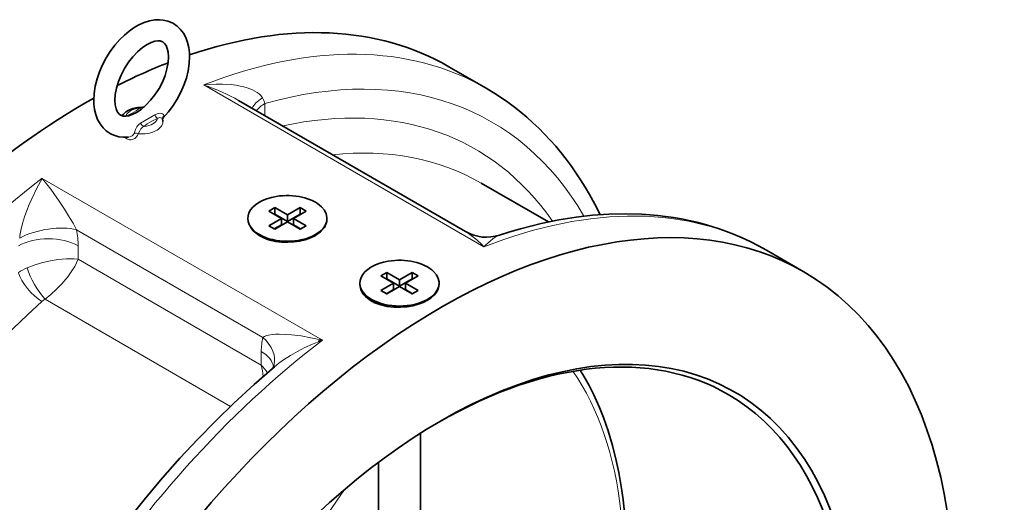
# Model space of a CAD drawing. Extents: x 71 to 1097, y 24 to 796.
# Tile 9 of 9: x 903 to 1089, y 692 to 784. Entities that reach past the tile are written whole.
import ezdxf

# ---------------------------------------------------------------- set-up
doc = ezdxf.new("R2010")
doc.units = 0

msp = doc.modelspace()

# ---------------------------------------------------------------- linework, layer by layer
at = {"color": 7, "lineweight": 35, "ltscale": 0.204123}
msp.add_line((990.95, 770.75), (983.88, 774.83), dxfattribs=at)
at = {"color": 7, "lineweight": 13}
for p, q in [((937.49, 771.37), (990.53, 740.75)), ((959.94, 723.09), (906.91, 753.71)), ((948.68, 723.61), (913.39, 743.98)), ((948.36, 718.39), (913.72, 738.4)), ((942.55, 710.57), (907.45, 730.83))]:
    msp.add_line(p, q, dxfattribs=at)
at = {"color": 7, "lineweight": 35}
for p, q in [((944.07, 768.45), (987.06, 743.63)), ((978.53, 662.28), (978.53, 705.51)), ((970.53, 660.63), (970.53, 699.98))]:
    msp.add_line(p, q, dxfattribs=at)
at = {"color": 7, "lineweight": 13, "ltscale": 0.057767}
msp.add_line((949.07, 767.87), (949.07, 765.56), dxfattribs=at)
at = {"color": 7, "lineweight": 13, "ltscale": 0.000748}
msp.add_line((922.74, 765.47), (922.77, 765.49), dxfattribs=at)
at = {"color": 7, "lineweight": 13, "ltscale": 0.078863}
msp.add_line((925.5, 764.14), (928.23, 765.72), dxfattribs=at)
at = {"color": 7, "lineweight": 35, "ltscale": 0.367274}
msp.add_line((1002.74, 745.46), (990.02, 752.81), dxfattribs=at)
at = {"color": 7, "lineweight": 35, "ltscale": 0.032659}
for p, q in [((949.78, 747.52), (950.91, 748.17)), ((956.85, 747.52), (955.72, 748.17)), ((950.91, 744.09), (949.78, 744.74)), ((955.72, 744.09), (956.85, 744.74)), ((970.99, 735.27), (972.12, 735.92)), ((978.06, 735.27), (976.93, 735.92)), ((972.12, 731.84), (970.99, 732.49)), ((976.93, 731.84), (978.06, 732.49))]:
    msp.add_line(p, q, dxfattribs=at)
at = {"color": 7, "lineweight": 35, "ltscale": 0.069401}
for p, q in [((952.18, 746.13), (949.78, 747.52)), ((949.78, 744.74), (952.18, 746.13))]:
    msp.add_line(p, q, dxfattribs=at)
at = {"color": 7, "lineweight": 35, "ltscale": 0.069402}
for p, q in [((953.31, 746.78), (950.91, 748.17)), ((953.31, 746.78), (955.72, 748.17)), ((954.44, 746.13), (956.85, 747.52)), ((953.31, 745.56), (950.91, 746.94)), ((953.31, 745.56), (955.72, 746.94)), ((973.4, 733.88), (970.99, 735.27)), ((974.53, 734.53), (972.12, 735.92)), ((974.53, 734.53), (976.93, 735.92)), ((975.66, 733.88), (978.06, 735.27))]:
    msp.add_line(p, q, dxfattribs=at)
at = {"color": 7, "lineweight": 35, "ltscale": 0.030618}
for p, q in [((950.91, 748.17), (950.91, 746.94)), ((955.72, 748.17), (955.72, 746.94)), ((952.18, 746.13), (952.18, 744.9)), ((953.31, 746.78), (953.31, 745.56)), ((954.44, 746.13), (954.44, 744.9)), ((972.12, 735.92), (972.12, 734.7)), ((976.93, 735.92), (976.93, 734.7))]:
    msp.add_line(p, q, dxfattribs=at)
at = {"color": 7, "lineweight": 35, "ltscale": 0.002042}
msp.add_line((950.84, 746.9), (950.91, 746.94), dxfattribs=at)
at = {"color": 7, "lineweight": 35, "ltscale": 0.069403}
for p, q in [((956.85, 744.74), (954.44, 746.13)), ((950.91, 744.09), (953.31, 745.47)), ((955.72, 744.09), (953.31, 745.47)), ((974.53, 733.31), (972.12, 734.7)), ((974.53, 733.31), (976.93, 734.7)), ((970.99, 732.49), (973.4, 733.88)), ((972.12, 731.84), (974.53, 733.23)), ((976.93, 731.84), (974.53, 733.23)), ((978.06, 732.49), (975.66, 733.88))]:
    msp.add_line(p, q, dxfattribs=at)
at = {"color": 7, "lineweight": 35, "ltscale": 0.002041}
for p, q in [((955.79, 746.9), (955.72, 746.94)), ((972.05, 734.66), (972.12, 734.7)), ((977, 734.66), (976.93, 734.7))]:
    msp.add_line(p, q, dxfattribs=at)
at = {"color": 7, "lineweight": 35, "ltscale": 0.038784}
for p, q in [((950.84, 744.13), (952.18, 744.9)), ((955.79, 744.13), (954.44, 744.9))]:
    msp.add_line(p, q, dxfattribs=at)
at = {"color": 7, "lineweight": 35, "ltscale": 0.044732}
msp.add_line((949.56, 742.17), (948.01, 743.06), dxfattribs=at)
at = {"color": 7, "lineweight": 35, "ltscale": 0.038312}
msp.add_line((957.29, 742.3), (958.62, 743.06), dxfattribs=at)
at = {"color": 7, "lineweight": 13, "ltscale": 0.063278}
for p, q in [((913.72, 740.93), (913.72, 738.4)), ((948.36, 720.93), (948.36, 718.39))]:
    msp.add_line(p, q, dxfattribs=at)
at = {"color": 7, "lineweight": 35, "ltscale": 0.204127}
msp.add_line((1051.05, 736.04), (1043.98, 740.13), dxfattribs=at)
at = {"color": 7, "lineweight": 35, "ltscale": 0.03062}
for p, q in [((974.53, 734.53), (974.53, 733.31)), ((973.4, 733.88), (973.4, 732.66)), ((975.66, 733.88), (975.66, 732.66))]:
    msp.add_line(p, q, dxfattribs=at)
at = {"color": 7, "lineweight": 35, "ltscale": 0.038783}
for p, q in [((972.05, 731.88), (973.4, 732.66)), ((977, 731.88), (975.66, 732.66))]:
    msp.add_line(p, q, dxfattribs=at)
at = {"color": 7, "lineweight": 35, "ltscale": 0.051018}
msp.add_line((970.99, 729.8), (969.22, 730.82), dxfattribs=at)
at = {"color": 7, "lineweight": 35, "ltscale": 0.039074}
msp.add_line((978.48, 730.04), (979.83, 730.82), dxfattribs=at)
at = {"color": 7, "lineweight": 13, "ltscale": 0.16858}
msp.add_line((964.1, 694.83), (960.29, 689.26), dxfattribs=at)
at = {"color": 7, "lineweight": 35}
for points in [[(916.67, 768.51), (916.73, 769.77), (916.95, 771.17), (917.29, 772.52), (917.75, 773.86), (918.32, 775.19), (919, 776.48), (919.78, 777.71), (920.64, 778.87), (921.58, 779.95), (922.45, 780.81), (923.33, 781.54), (924.29, 782.22), (925.19, 782.74), (926.17, 783.18), (927.19, 783.5), (928.22, 783.68), (929.12, 783.72), (929.79, 783.66), (930.69, 783.45), (931.52, 783.1), (931.74, 782.98)], [(931.74, 782.98), (932.44, 782.49), (933.04, 781.93), (933.62, 781.18), (934.08, 780.33), (934.43, 779.42), (934.65, 778.48), (934.78, 777.48), (934.81, 776.67)], [(920.67, 768.51), (920.73, 769.56), (920.96, 770.76), (921.32, 772), (921.83, 773.25), (922.46, 774.47), (923.23, 775.66), (924.04, 776.71), (924.93, 777.65), (925.87, 778.45), (926.75, 779.04), (927.54, 779.42), (928.19, 779.63), (928.77, 779.72), (929.26, 779.69), (929.68, 779.55), (929.74, 779.52)], [(929.74, 779.52), (930.08, 779.24), (930.35, 778.85), (930.58, 778.3), (930.75, 777.57), (930.81, 776.67)], [(930.81, 776.67), (930.74, 775.62), (930.52, 774.42), (930.15, 773.18), (929.64, 771.93), (929.01, 770.71), (928.25, 769.52), (927.43, 768.47), (926.54, 767.54), (925.61, 766.74), (924.72, 766.15), (923.93, 765.76), (923.28, 765.55), (922.7, 765.47), (922.21, 765.49), (921.79, 765.63), (921.74, 765.66)], [(934.81, 776.67), (934.74, 775.41), (934.53, 774.02), (934.19, 772.67), (933.72, 771.32), (933.15, 769.99), (932.47, 768.7), (931.69, 767.47), (930.83, 766.31), (929.81, 765.14)], [(1012.5, 746.84), (1011.5, 748.82), (1010.5, 750.64), (1009.68, 752.04), (1008.82, 753.41), (1007.94, 754.75), (1007.03, 756.05), (1006.08, 757.32), (1005.11, 758.56), (1004.1, 759.77), (1003.07, 760.93), (1002.01, 762.07), (1000.92, 763.17), (999.8, 764.23), (998.65, 765.25), (997.48, 766.24), (996.28, 767.19), (995.05, 768.1), (993.07, 769.45), (990.95, 770.75)], [(919.74, 762.2), (919.03, 762.69), (918.43, 763.25), (917.85, 764), (917.39, 764.86), (917.05, 765.77), (916.82, 766.71), (916.69, 767.71), (916.67, 768.51)], [(921.74, 765.66), (921.4, 765.94), (921.12, 766.33), (920.89, 766.88), (920.73, 767.61), (920.67, 768.51)], [(925.9, 767.16), (924.94, 767.11), (924.07, 766.92), (923.31, 766.62), (922.74, 766.27), (922.3, 765.86), (922.06, 765.53)], [(923.26, 761.5), (922.31, 761.47), (921.38, 761.58), (920.63, 761.79), (919.84, 762.14), (919.74, 762.2)], [(1043.98, 740.13), (1042.48, 740.96), (1040.94, 741.74), (1039.38, 742.47), (1037.79, 743.15), (1036.42, 743.68), (1035.04, 744.17), (1033.64, 744.62), (1032.23, 745.03), (1030.79, 745.4), (1029.35, 745.73), (1027.89, 746.03), (1026.41, 746.29), (1024.92, 746.5), (1023.42, 746.68), (1021.9, 746.82), (1020.38, 746.92), (1017.29, 747), (1014.16, 746.93), (1011.09, 746.72), (1007.99, 746.37), (1004.67, 745.84), (1001.33, 745.16), (999.37, 744.69), (997.41, 744.16), (995.43, 743.59), (993.46, 742.97)], [(948.12, 742.81), (947.69, 743.08), (947.31, 743.37), (946.85, 743.8), (946.47, 744.26), (946.18, 744.76), (946.07, 744.99)], [(960.69, 745.36), (960.61, 745.06), (960.49, 744.75), (960.31, 744.43), (960.09, 744.13), (959.55, 743.57), (958.96, 743.12), (958.62, 742.91)], [(958.62, 742.91), (957.7, 742.46), (956.69, 742.1), (955.62, 741.84), (954.52, 741.67), (953.37, 741.61), (952.22, 741.64), (951.09, 741.78), (950.01, 742.03), (948.99, 742.38), (948.12, 742.81)], [(967.03, 733.75), (967.06, 733.2), (967.21, 732.66), (967.46, 732.14), (967.81, 731.65), (968.11, 731.33), (968.45, 731.03), (969.23, 730.5)], [(979.83, 730.66), (980.51, 731.11), (981.09, 731.61), (981.54, 732.17), (981.86, 732.76), (981.99, 733.25), (982.02, 733.75)], [(969.87, 730.17), (970.41, 729.95), (970.99, 729.76), (972.19, 729.48), (973.44, 729.33), (974.72, 729.32), (976, 729.43), (977.05, 729.62), (978.07, 729.89), (979, 730.25), (979.83, 730.66)], [(959.28, 722.84), (959.27, 722.89), (959.26, 722.92), (959.26, 722.95), (959.28, 722.97), (959.33, 722.99), (959.43, 723.01), (959.69, 723.07), (959.94, 723.09)], [(950.89, 718.08), (947.03, 714.72), (943.2, 711.2), (939.74, 707.83), (936.33, 704.35), (932.97, 700.75), (929.67, 697.03), (926.44, 693.22), (923.27, 689.3), (920.18, 685.29), (917.16, 681.19), (914.23, 677), (911.38, 672.74), (908.61, 668.4), (905.94, 664), (903.37, 659.54), (900.89, 655.03), (898.52, 650.47), (896.26, 645.87), (894.1, 641.24), (892.06, 636.57), (890.13, 631.89), (888.32, 627.19)], [(1017.25, 689.27), (1016.88, 692.91), (1016.64, 694.69), (1016.06, 698.07), (1015.58, 700.33), (1014.86, 703.19), (1014.03, 705.96), (1013.14, 708.49), (1012.38, 710.39), (1011.24, 712.91), (1010.42, 714.53), (1009.45, 716.28), (1008.75, 717.43)]]:
    msp.add_lwpolyline(points, dxfattribs=at)
at = {"color": 7, "lineweight": 13}
for points in [[(948.59, 768.95), (948.44, 769.18), (948.27, 769.4), (947.96, 769.7), (947.62, 769.96), (947.17, 770.23), (946.71, 770.46), (945.72, 770.83), (945.07, 771.02), (944.4, 771.17), (943.53, 771.32), (942.65, 771.43), (941.06, 771.53), (939.84, 771.53), (938.61, 771.47), (937.49, 771.37)], [(925.31, 766.96), (924.68, 766.49), (923.83, 765.98), (922.77, 765.49)], [(925.31, 766.96), (925.66, 767.1), (925.9, 767.16)], [(926.16, 763.53), (926.79, 764), (927.64, 764.51), (928.71, 765)], [(929.91, 765.47), (929.91, 765.64), (929.84, 765.8), (929.7, 765.92), (929.52, 765.99), (929.23, 766.03), (928.93, 765.99), (928.64, 765.91), (928.23, 765.72)], [(929.68, 764.91), (929.64, 765), (929.56, 765.08), (929.36, 765.18), (929.13, 765.2), (928.98, 765.16), (928.71, 765)], [(929.81, 765.14), (929.85, 765.22), (929.91, 765.47)], [(925.5, 764.14), (925.2, 763.92), (924.96, 763.66), (924.82, 763.46), (924.57, 762.96), (924.29, 762.22)], [(926.16, 763.53), (925.89, 763.38), (925.69, 763.21), (925.59, 763.06), (925.38, 762.69), (925.06, 762.15)], [(925.06, 762.15), (924.91, 761.81), (924.69, 761.52), (924.42, 761.27), (924.1, 761.09), (923.76, 761), (923.41, 760.99), (923.15, 761.05), (922.91, 761.16)], [(924.29, 762.22), (924.15, 761.97), (923.94, 761.76), (923.67, 761.61), (923.26, 761.5)], [(906.91, 753.71), (905.88, 751.84), (904.91, 749.82), (904.43, 748.73), (903.99, 747.6), (903.56, 746.4), (903.18, 745.16), (902.85, 743.85), (902.68, 742.9), (902.64, 742.42)], [(906.91, 753.71), (908.51, 751.63), (910.12, 749.37), (911.11, 747.88), (912.09, 746.31), (912.75, 745.2), (913.39, 743.98)], [(990.53, 740.75), (990.19, 741.1), (989.17, 742.07), (988.12, 742.92), (987.6, 743.3), (987.06, 743.63)], [(990.53, 740.75), (990.84, 741.07), (991.74, 741.91), (992.18, 742.26), (992.62, 742.56), (993.04, 742.8), (993.46, 742.97)], [(913.72, 738.4), (912.95, 738.48), (912.23, 738.5), (911.47, 738.48), (909.86, 738.33), (908.18, 738.05), (906.76, 737.7), (905.36, 737.27), (904.03, 736.75)], [(913.72, 738.4), (913.4, 737.7), (913.06, 737.06), (912.66, 736.41), (911.73, 735.09), (910.64, 733.78), (909.63, 732.72), (908.56, 731.73), (907.45, 730.83)], [(948.68, 723.61), (948.99, 723.81), (949.35, 723.95), (949.75, 724.05), (950.4, 724.16), (951.08, 724.21), (951.78, 724.23), (952.92, 724.2), (954.09, 724.11), (955.9, 723.89), (957.73, 723.57), (959.94, 723.09)], [(950.89, 718.08), (951.72, 718.73), (952.57, 719.35), (953.89, 720.2), (955.25, 720.97), (956.64, 721.68), (958.05, 722.33), (959.94, 723.09)]]:
    msp.add_lwpolyline(points, dxfattribs=at)
for centre, radius, start, end in [((940.54, 764.67), 9.11, 20.5943, 27.9966), ((930.37, 764.93), 0.708, 130.4829, 173.7932), ((923.68, 762.48), 1.53, 221.6733, 239.6213), ((907.59, 728.31), 9.17, 112.8457, 124.4686), ((909.14, 727.83), 3.45, 119.393, 131.443), ((937.78, 715.53), 10.97, 3.6119, 15.1563), ((941.7, 711.76), 9.4, 33.4052, 44.8897)]:
    msp.add_arc(centre, radius, start, end, dxfattribs=at)
at = {"color": 7, "lineweight": 35}
for centre, radius, start, end in [((925.93, 767.87), 0.711, 268.0713, 290.3722), ((930.29, 764.67), 0.676, 135.6111, 156.4398), ((929.94, 764.98), 0.271, 175.049, 193.9452), ((927.72, 764.43), 2.02, 0.0338, 14.0053), ((991, 750.46), 7.89, 240.0119, 288.1309), ((972.85, 736.8), 7.27, 240.0838, 245.7722), ((948.4, 718.91), 2.44, 333.4304, 345.8101)]:
    msp.add_arc(centre, radius, start, end, dxfattribs=at)
for centre, major_axis, start_param, end_param in [((915.13, 655.75), (68.75, 119.08), 0.000018, 0.581667), ((915.13, 655.75), (68.75, 119.08), 0.624221, 0.724141), ((915.13, 655.75), (68.75, 119.08), 0.769546, 1.856194), ((953.31, 746.13), (-7.5, 0), 4.997787, 7.068816), ((953.31, 746.13), (-7.5, 0), 2.355993, 4.997787), ((982.3, 616.97), (68.75, 119.08), 0.000018, 1.856194), ((953.31, 746.13), (-7.5, 0), 0.78563, 2.355993), ((974.53, 733.88), (-7.5, 0), 2.355993, 4.997787), ((974.53, 733.88), (-7.5, 0), 4.997787, 7.068816), ((982.3, 616.97), (68.75, 119.08), 3.141611, 6.283204), ((974.53, 733.88), (-7.5, 0), 0.78563, 2.355993), ((974.53, 731.84), (-5, 0), 0.78563, 0.827973), ((982.3, 616.97), (55.62, 96.35), 2.355993, 7.068816), ((981.6, 617.37), (55.13, 95.48), 0.000018, 0.780782), ((981.6, 617.37), (55.13, 95.48), 3.141611, 6.283204), ((982.3, 616.97), (55.62, 96.35), 0.78563, 1.856194)]:
    msp.add_ellipse(centre, major_axis=major_axis, ratio=0.57735, start_param=start_param, end_param=end_param, dxfattribs=at)
at = {"color": 7, "lineweight": 13}
for centre, major_axis, ratio, start_param, end_param in [((922.2, 651.67), (68.75, 119.08), 0.57735, 0.000019, 0.627439), ((925.74, 649.63), (66.25, 114.75), 0.57735, 5.963662, 6.816877), ((936.47, 767.15), (12.57, -4.37), 0.324555, 1.038427, 1.602145), ((954.41, 767.66), (7.84, 1.58), 0.411315, 2.320398, 2.883895), ((925.74, 649.63), (63.25, 109.55), 0.57735, 6.015389, 6.765432), ((925.74, 765.24), (-3, 0), 0.57735, 4.854274, 6.141295), ((925.31, 767.77), (0.627, -0.779), 0.663467, 5.401764, 6.177601), ((954.73, 764.61), (8, 0), 0.57735, 2.356194, 2.717749), ((925.74, 764.43), (-4, 0), 0.57735, 1.402014, 3.141633), ((925.74, 765.24), (-3, 0), 0.57735, 1.712681, 2.999702), ((928.71, 765.81), (0.383, -0.924), 0.475902, 4.621623, 5.567077), ((926.16, 764.35), (0.627, -0.779), 0.66346, 4.456312, 5.401761), ((924.9, 761.58), (0.92, -0.392), 0.590815, 1.639666, 2.516611), ((929.27, 647.58), (60.75, 105.22), 0.57735, 0.000044, 0.396511), ((922.2, 651.67), (68.75, 119.08), 0.57735, 0.943358, 3.141612), ((975.23, 621.05), (68.75, 119.08), 0.57735, 0.000019, 0.627439), ((907.74, 740.72), (7.84, 1.58), 0.411315, 0.685954, 2.193103), ((904.46, 746.2), (6.33, -11.63), 0.580757, 0.81796, 1.082142), ((908.06, 737.66), (-8, 0), 0.57735, 3.926991, 5.497787), ((906.55, 734.26), (2.5, -4.33), 0.255866, 3.95948, 5.465298), ((905.94, 733.82), (3.32, -3.74), 0.406746, 3.825716, 5.396509), ((929.27, 647.58), (60.75, 105.22), 0.57735, 1.049321, 3.141636), ((957.62, 715.51), (6.38, -11.7), 0.573005, 3.687802, 3.951961), ((943.03, 720.34), (7.74, -2.03), 0.705327, 0.00002, 0.951784), ((975.23, 621.05), (68.75, 119.08), 0.57735, 0.943358, 3.141612), ((942.71, 717.66), (8, 0), 0.57735, 0.08224, 0.785398), ((944.12, 639.01), (51.5, 89.2), 0.57735, 4.419983, 6.016315)]:
    msp.add_ellipse(centre, major_axis=major_axis, ratio=ratio, start_param=start_param, end_param=end_param, dxfattribs=at)

doc.saveas('drawing.dxf')
